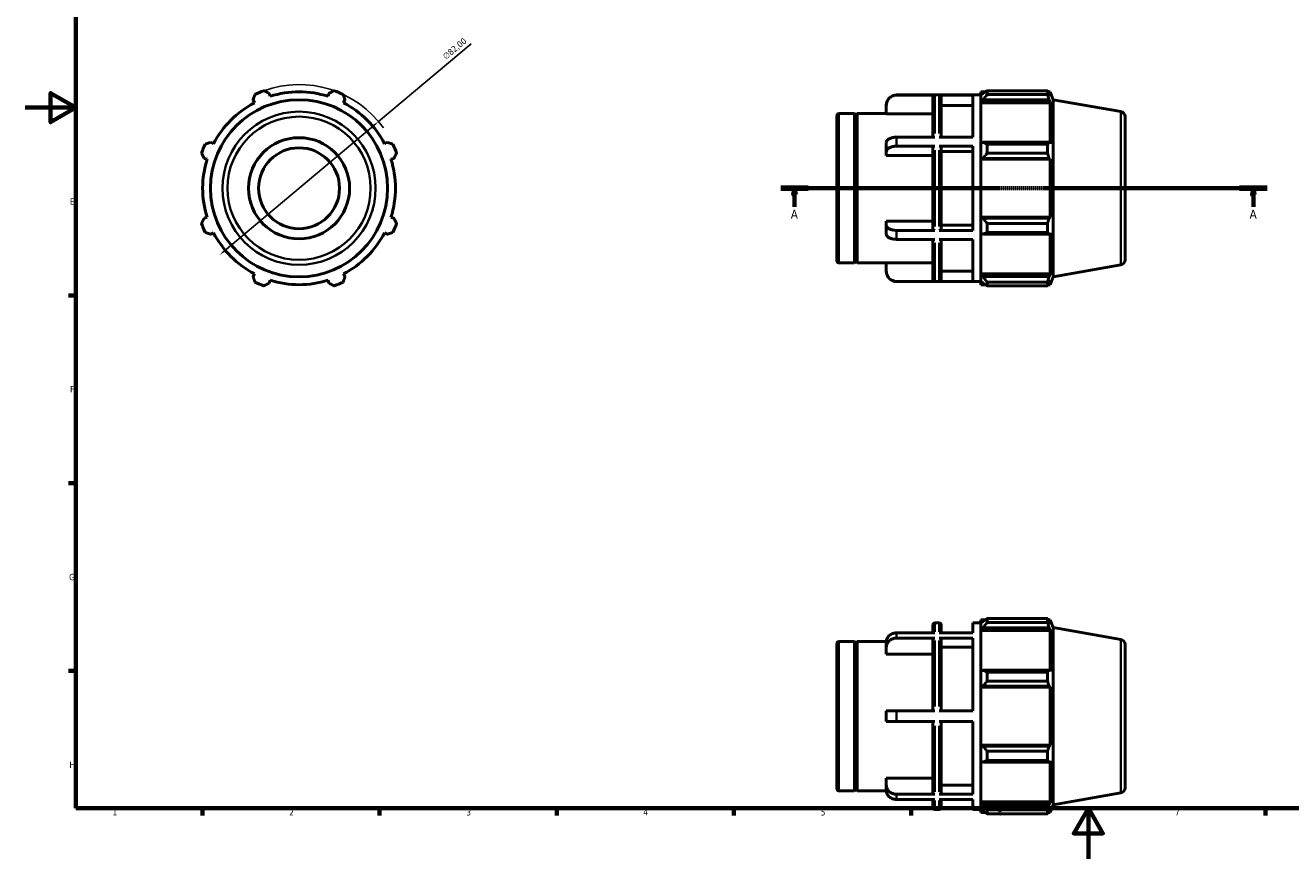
# Model space of a CAD drawing. Header units: millimetres. Extents: x 0 to 931, y 0 to 642.
# Tile 1 of 4: x 0 to 501, y 0 to 330. Entities that reach past the tile are written whole.
import ezdxf

# ---------------------------------------------------------------- set-up
doc = ezdxf.new("R2010")
doc.units = ezdxf.units.MM
doc.linetypes.add('CHAIN', pattern=[0.7087, 0.4724, -0.0591, 0.1181, -0.0591])
for name, color, linetype, lineweight in [('Border (ISO)', 7, 'Continuous', 70), ('Dimension (ISO)', 7, 'Continuous', 25), ('Section Line (ISO)', 7, 'CHAIN', 70), ('Visible (ISO)', 7, 'Continuous', 50), ('Visible Narrow (ISO)', 7, 'Continuous', 35)]:
    doc.layers.add(name, color=color, linetype=linetype, lineweight=lineweight)
doc.styles.add('Label Text (ISO)', font='tahoma.ttf')
doc.styles.add('Note Text (ISO)', font='tahoma.ttf')
doc.dimstyles.new('Default (ISO)', dxfattribs={"dimtxt": 2.5, "dimasz": 2.5, "dimexe": 3.175, "dimexo": 0, "dimgap": 0.762, "dimtad": 1, "dimrnd": 1e-08, "dimzin": 0, "dimtxsty": 'Note Text (ISO)', "dimcen": 0.09, "dimdle": 10, "dimclrd": 256, "dimclre": 256, "dimclrt": 232, "dimazin": 0, "dimtfac": 1.40208, "dimtmove": 0, "dimatfit": 3, "dimfxl": 1, "dimtolj": 1, "dimtzin": 0, "dimlwd": -1, "dimlwe": -1, "dimarcsym": 0})

# ---------------------------------------------------------------- blocks, each defined once
blk = doc.blocks.new('Borders Default Border')
at = {"layer": 'Border (ISO)'}
for p, q in [((20, 222.75), (17.1, 222.75)), ((20, 148.5), (17.1, 148.5)), ((20, 74.25), (17.1, 74.25)), ((70.08, 20), (70.08, 17.1)), ((140.17, 20), (140.17, 17.1)), ((210.25, 20), (210.25, 17.1)), ((280.33, 20), (280.33, 17.1)), ((350.42, 20), (350.42, 17.1)), ((490.58, 20), (490.58, 17.1))]:
    blk.add_line(p, q, dxfattribs=at)
at = {"layer": 'Border (ISO)', "flags": 128}
for points in [[(20, 20), (20, 574), (821, 574), (821, 20), (20, 20)], [(0, 297), (20, 297), (10, 302.77), (10, 291.23), (20, 297)], [(420.5, 0), (420.5, 20), (414.73, 10), (426.27, 10), (420.5, 20)]]:
    blk.add_lwpolyline(points, dxfattribs=at)
at = {"layer": 'Border (ISO)', "color": 232, "true_color": 0xca0064, "char_height": 2.5, "attachment_point": 7, "style": 'Note Text (ISO)'}
for s, insert in [('E', (17.64, 258.63)), ('F', (17.7, 184.38)), ('G', (17.31, 110.08)), ('H', (17.44, 35.88)), ('1', (34.48, 17.1)), ('2', (104.37, 17.1)), ('3', (174.43, 17.05)), ('4', (244.42, 17.1)), ('5', (314.64, 17.05)), ('6', (384.66, 17.05)), ('7', (454.77, 17.1))]:
    blk.add_mtext(s, dxfattribs=dict(at, insert=insert))
blk = doc.blocks.new('2dTransSection0')
at = {"layer": 'Section Line (ISO)', "linetype": 'CHAIN'}
blk.add_line((298.83, 265.11), (491.23, 265.11), dxfattribs=at)
at = {"layer": 'Section Line (ISO)', "linetype": 'Continuous', "lineweight": 140}
for p, q in [((298.83, 265.11), (309.73, 265.11)), ((480.33, 265.11), (491.23, 265.11))]:
    blk.add_line(p, q, dxfattribs=at)
at = {"layer": 'Section Line (ISO)', "linetype": 'Continuous'}
for p, q in [((304.28, 265.11), (303.78, 262.61)), ((303.78, 262.61), (304.78, 262.61)), ((304.28, 262.61), (304.28, 265.11)), ((304.78, 262.61), (304.28, 265.11)), ((304.28, 257.71), (304.28, 262.61)), ((485.78, 265.11), (485.28, 262.61)), ((485.28, 262.61), (486.28, 262.61)), ((485.78, 262.61), (485.78, 265.11)), ((486.28, 262.61), (485.78, 265.11)), ((485.78, 257.71), (485.78, 262.61))]:
    blk.add_line(p, q, dxfattribs=at)
at = {"layer": 'Section Line (ISO)', "linetype": 'Continuous', "flags": 128}
for points in [[(304.78, 262.61), (304.28, 265.11), (303.78, 262.61), (304.78, 262.61)], [(486.28, 262.61), (485.78, 265.11), (485.28, 262.61), (486.28, 262.61)]]:
    blk.add_lwpolyline(points, dxfattribs=at)
at = {"layer": 'Section Line (ISO)'}
for points in [[(304.78, 262.61), (304.28, 265.11), (303.78, 262.61), (304.78, 262.61)], [(486.28, 262.61), (485.78, 265.11), (485.28, 262.61), (486.28, 262.61)]]:
    blk.add_solid(points, dxfattribs=at)
at = {"layer": 'Section Line (ISO)', "char_height": 3.5, "attachment_point": 7, "style": 'Label Text (ISO)'}
for insert in [(302.79, 253.11), (484.29, 253.11)]:
    blk.add_mtext('A', dxfattribs=dict(at, insert=insert))
blk = doc.blocks.new('*D7')
at = {"layer": 'Defpoints', "color": 0, "transparency": 16777216}
for p in [(139.68, 291.47), (76.88, 238.74)]:
    blk.add_point(p, dxfattribs=at)
at = {"layer": 'Dimension (ISO)', "transparency": 16777216}
for p, q in [((139.68, 291.47), (176.35, 322.27)), ((78.8, 240.35), (137.77, 289.86))]:
    blk.add_line(p, q, dxfattribs=at)
blk.add_arc((108.28, 265.11), 41, 35.5833, 109.792, dxfattribs=at)
for points in [[(137.5, 290.18), (138.03, 289.55), (139.68, 291.47)], [(78.53, 240.67), (79.07, 240.03), (76.88, 238.74)]]:
    blk.add_solid(points, dxfattribs=at)
at = {"layer": 'Dimension (ISO)', "color": 232, "true_color": 0xca0064, "transparency": 16777216, "insert": (164.8, 317.76), "char_height": 2.5, "attachment_point": 1, "rotation": 40.0203, "style": 'Note Text (ISO)'}
blk.add_mtext('\\A1;∅82,00', dxfattribs=at)

msp = doc.modelspace()

# ---------------------------------------------------------------- linework, layer by layer
at = {"layer": 'Visible (ISO)'}
for p, q in [((96.815, 301.472), (96.446, 302.645)), ((120.117, 302.645), (119.747, 301.472)), ((344.674, 302.007), (378.031, 302.007)), ((359.831, 301.95), (344.674, 301.95)), ((359.031, 285.303), (359.031, 301.148)), ((374.774, 301.95), (361.488, 301.95)), ((362.288, 301.148), (362.288, 285.303)), ((374.774, 285.303), (374.774, 301.95)), ((378.031, 303.237), (378.031, 301.863)), ((378.031, 303.237), (379.777, 303.237)), ((378.851, 302.645), (378.031, 301.863)), ((378.031, 299.292), (378.031, 301.863)), ((380.491, 303.685), (380.491, 302.202)), ((380.491, 303.685), (404.357, 303.685)), ((404.357, 302.202), (380.491, 302.202)), ((404.357, 302.202), (404.357, 303.685)), ((404.617, 303.237), (405.401, 303.237)), ((405.401, 301.472), (404.954, 302.645)), ((406.531, 300.132), (405.401, 303.237)), ((405.401, 301.472), (405.401, 303.237)), ((90.107, 300.019), (90.675, 298.928)), ((125.888, 298.928), (126.456, 300.019)), ((340.574, 297.842), (340.574, 297.907)), ((340.574, 294.555), (340.574, 297.842)), ((374.774, 297.842), (362.288, 297.842)), ((378.031, 299.292), (378.851, 300.019)), ((378.031, 298.928), (378.031, 299.292)), ((378.031, 298.928), (378.031, 282.902)), ((378.031, 298.928), (405.401, 298.928)), ((378.851, 300.019), (404.954, 300.019)), ((404.954, 300.019), (405.401, 298.928)), ((405.401, 282.713), (405.401, 298.928)), ((406.531, 230.081), (406.531, 300.132)), ((433.379, 295.398), (406.531, 300.132)), ((321.031, 236.387), (321.031, 293.827)), ((321.831, 294.627), (328.031, 294.627)), ((328.031, 235.587), (328.031, 294.627)), ((328.531, 294.127), (328.031, 294.627)), ((328.531, 294.127), (329.031, 294.627)), ((328.531, 236.087), (328.531, 294.127)), ((329.031, 235.587), (329.031, 294.627)), ((329.031, 294.627), (340.574, 294.627)), ((359.031, 294.555), (340.574, 294.555)), ((435.031, 293.428), (435.031, 236.785)), ((74.46, 282.713), (73.369, 283.281)), ((143.194, 283.281), (142.103, 282.713)), ((340.574, 279.699), (340.574, 283.25)), ((359.831, 285.303), (344.674, 285.303)), ((359.831, 281.753), (344.674, 281.753)), ((359.031, 248.861), (359.031, 281.352)), ((374.774, 285.303), (361.488, 285.303)), ((374.774, 281.753), (361.488, 281.753)), ((362.288, 281.352), (362.288, 248.861)), ((374.774, 248.46), (374.774, 281.753)), ((378.851, 283.281), (378.031, 282.902)), ((378.031, 276.696), (378.031, 282.902)), ((404.954, 283.281), (378.851, 283.281)), ((380.491, 282.569), (380.491, 278.989)), ((380.491, 282.569), (404.357, 282.569)), ((404.357, 278.989), (404.357, 282.569)), ((405.401, 282.713), (404.954, 283.281)), ((70.743, 276.942), (71.916, 276.572)), ((144.647, 276.572), (145.82, 276.942)), ((340.574, 278.056), (340.574, 279.699)), ((359.031, 278.056), (340.574, 278.056)), ((374.774, 279.699), (362.288, 279.699)), ((378.031, 276.696), (378.851, 276.942)), ((378.031, 276.572), (378.031, 276.696)), ((378.031, 276.572), (378.031, 253.641)), ((378.031, 276.572), (405.401, 276.572)), ((378.851, 276.942), (404.954, 276.942)), ((404.357, 278.989), (380.491, 278.989)), ((404.954, 276.942), (405.401, 276.572)), ((405.401, 253.641), (405.401, 276.572)), ((71.916, 253.641), (70.743, 253.271)), ((145.82, 253.271), (144.647, 253.641)), ((340.574, 250.514), (340.574, 252.158)), ((340.574, 252.158), (359.031, 252.158)), ((340.574, 246.963), (340.574, 250.514)), ((362.288, 250.514), (374.774, 250.514)), ((378.031, 253.517), (378.031, 253.641)), ((378.031, 253.641), (405.401, 253.641)), ((378.851, 253.271), (378.031, 253.517)), ((378.031, 247.311), (378.031, 253.517)), ((404.954, 253.271), (378.851, 253.271)), ((380.491, 251.224), (380.491, 247.644)), ((380.491, 251.224), (404.357, 251.224)), ((404.357, 247.644), (404.357, 251.224)), ((405.401, 253.641), (404.954, 253.271)), ((73.369, 246.932), (74.46, 247.5)), ((142.103, 247.5), (143.194, 246.932)), ((359.831, 248.46), (344.674, 248.46)), ((374.774, 248.46), (361.488, 248.46)), ((378.031, 247.311), (378.851, 246.932)), ((378.031, 247.311), (378.031, 231.285)), ((378.851, 246.932), (404.954, 246.932)), ((404.357, 247.644), (380.491, 247.644)), ((404.954, 246.932), (405.401, 247.5)), ((405.401, 231.285), (405.401, 247.5)), ((359.831, 244.91), (344.674, 244.91)), ((359.031, 229.065), (359.031, 244.91)), ((374.774, 244.91), (361.488, 244.91)), ((362.288, 244.91), (362.288, 229.065)), ((374.774, 228.264), (374.774, 244.91)), ((321.831, 235.587), (328.031, 235.587)), ((328.531, 236.087), (328.031, 235.587)), ((328.531, 236.087), (329.031, 235.587)), ((329.031, 235.587), (340.574, 235.587)), ((340.574, 232.371), (340.574, 235.658)), ((340.574, 235.658), (359.031, 235.658)), ((90.675, 231.285), (90.107, 230.194)), ((126.456, 230.194), (125.888, 231.285)), ((340.574, 232.307), (340.574, 232.371)), ((362.288, 232.371), (374.774, 232.371)), ((378.031, 230.921), (378.031, 231.285)), ((378.031, 231.285), (405.401, 231.285)), ((378.031, 228.35), (378.031, 230.921)), ((378.851, 230.194), (378.031, 230.921)), ((405.401, 231.285), (404.954, 230.194)), ((433.379, 234.815), (406.531, 230.081)), ((96.446, 227.568), (96.815, 228.741)), ((119.747, 228.741), (120.117, 227.568)), ((359.831, 228.264), (344.674, 228.264)), ((344.674, 228.207), (378.031, 228.207)), ((374.774, 228.264), (361.488, 228.264)), ((378.031, 228.35), (378.851, 227.568)), ((378.031, 228.35), (378.031, 226.977)), ((378.031, 226.977), (379.777, 226.977)), ((404.954, 230.194), (378.851, 230.194)), ((380.491, 228.011), (380.491, 226.528)), ((380.491, 228.011), (404.357, 228.011)), ((404.357, 226.528), (380.491, 226.528)), ((404.357, 226.528), (404.357, 228.011)), ((404.617, 226.977), (405.401, 226.977)), ((404.954, 227.568), (405.401, 228.741)), ((406.531, 230.081), (405.401, 226.977)), ((405.401, 226.977), (405.401, 228.741)), ((359.031, 89.282), (359.031, 92.45)), ((359.831, 93.25), (361.488, 93.25)), ((362.288, 92.45), (362.288, 89.282)), ((374.774, 89.282), (374.774, 93.25)), ((374.774, 93.25), (378.031, 93.25)), ((378.031, 94.48), (378.031, 93.106)), ((378.031, 94.48), (379.777, 94.48)), ((378.851, 93.888), (378.031, 93.106)), ((378.031, 90.535), (378.031, 93.106)), ((378.031, 90.535), (378.851, 91.262)), ((378.031, 90.171), (378.031, 90.535)), ((378.031, 90.171), (378.031, 74.145)), ((378.031, 90.171), (405.401, 90.171)), ((378.851, 91.262), (404.954, 91.262)), ((380.491, 94.928), (380.491, 93.445)), ((380.491, 94.928), (404.357, 94.928)), ((404.357, 93.445), (380.491, 93.445)), ((404.357, 93.445), (404.357, 94.928)), ((404.617, 94.48), (405.401, 94.48)), ((405.401, 92.715), (404.954, 93.888)), ((404.954, 91.262), (405.401, 90.171)), ((406.531, 91.375), (405.401, 94.48)), ((405.401, 92.715), (405.401, 94.48)), ((405.401, 73.956), (405.401, 90.171)), ((406.531, 21.324), (406.531, 91.375)), ((433.379, 86.641), (406.531, 91.375)), ((321.831, 85.87), (328.031, 85.87)), ((328.031, 26.83), (328.031, 85.87)), ((328.531, 85.37), (328.031, 85.87)), ((328.531, 85.37), (329.031, 85.87)), ((328.531, 27.33), (328.531, 85.37)), ((329.031, 26.83), (329.031, 85.87)), ((329.031, 85.87), (340.577, 85.87)), ((340.574, 83.675), (340.574, 85.725)), ((359.831, 89.282), (344.674, 89.282)), ((359.831, 87.232), (344.674, 87.232)), ((359.031, 58.4), (359.031, 86.538)), ((374.774, 89.282), (361.488, 89.282)), ((374.774, 87.232), (361.488, 87.232)), ((362.288, 86.538), (362.288, 58.4)), ((374.774, 58.4), (374.774, 87.232)), ((321.031, 27.63), (321.031, 85.07)), ((340.574, 80.828), (340.574, 83.675)), ((359.031, 80.828), (340.574, 80.828)), ((374.774, 83.675), (362.288, 83.675)), ((435.031, 84.671), (435.031, 28.028)), ((378.851, 74.524), (378.031, 74.145)), ((378.031, 67.939), (378.031, 74.145)), ((404.954, 74.524), (378.851, 74.524)), ((380.491, 73.812), (380.491, 70.232)), ((380.491, 73.812), (404.357, 73.812)), ((404.357, 70.232), (380.491, 70.232)), ((404.357, 70.232), (404.357, 73.812)), ((405.401, 73.956), (404.954, 74.524)), ((378.031, 67.939), (378.851, 68.185)), ((378.031, 67.816), (378.031, 67.939)), ((378.031, 67.816), (378.031, 44.884)), ((378.031, 67.816), (405.401, 67.816)), ((378.851, 68.185), (404.954, 68.185)), ((404.954, 68.185), (405.401, 67.816)), ((405.401, 44.884), (405.401, 67.816)), ((340.574, 54.3), (340.574, 58.4)), ((359.831, 58.4), (344.674, 58.4)), ((361.488, 58.4), (374.774, 58.4)), ((359.831, 54.3), (344.674, 54.3)), ((359.031, 26.162), (359.031, 54.3)), ((374.774, 54.3), (361.488, 54.3)), ((362.288, 54.3), (362.288, 26.162)), ((374.774, 25.468), (374.774, 54.3)), ((378.031, 44.76), (378.031, 44.884)), ((378.031, 44.884), (405.401, 44.884)), ((378.031, 38.554), (378.031, 44.76)), ((378.851, 44.514), (378.031, 44.76)), ((404.954, 44.514), (378.851, 44.514)), ((380.491, 42.467), (380.491, 38.887)), ((380.491, 42.467), (404.357, 42.467)), ((404.357, 38.887), (404.357, 42.467)), ((405.401, 44.884), (404.954, 44.514)), ((378.031, 38.554), (378.031, 22.528)), ((378.031, 38.554), (378.851, 38.175)), ((378.851, 38.175), (404.954, 38.175)), ((404.357, 38.887), (380.491, 38.887)), ((404.954, 38.175), (405.401, 38.743)), ((405.401, 22.528), (405.401, 38.743)), ((340.574, 29.025), (340.574, 31.871)), ((340.574, 31.871), (359.031, 31.871)), ((321.831, 26.83), (328.031, 26.83)), ((328.531, 27.33), (328.031, 26.83)), ((328.531, 27.33), (329.031, 26.83)), ((329.031, 26.83), (340.577, 26.83)), ((340.574, 26.975), (340.574, 29.025)), ((359.831, 25.468), (344.674, 25.468)), ((374.774, 25.468), (361.488, 25.468)), ((362.288, 29.025), (374.774, 29.025)), ((433.379, 26.058), (406.531, 21.324)), ((359.831, 23.418), (344.674, 23.418)), ((359.031, 20.25), (359.031, 23.418)), ((374.774, 23.418), (361.488, 23.418)), ((362.288, 23.418), (362.288, 20.25)), ((374.774, 19.45), (374.774, 23.418)), ((378.031, 22.164), (378.031, 22.528)), ((378.031, 22.528), (405.401, 22.528)), ((378.031, 19.593), (378.031, 22.164)), ((378.851, 21.437), (378.031, 22.164)), ((404.954, 21.437), (378.851, 21.437)), ((405.401, 22.528), (404.954, 21.437)), ((406.531, 21.324), (405.401, 18.22)), ((359.831, 19.45), (361.488, 19.45)), ((374.774, 19.45), (378.031, 19.45)), ((378.031, 19.593), (378.031, 18.22)), ((378.031, 19.593), (378.851, 18.811)), ((378.031, 18.22), (379.777, 18.22)), ((380.491, 19.254), (380.491, 17.772)), ((380.491, 19.254), (404.357, 19.254)), ((404.357, 17.772), (380.491, 17.772)), ((404.357, 17.772), (404.357, 19.254)), ((404.617, 18.22), (405.401, 18.22)), ((404.954, 18.811), (405.401, 19.984)), ((405.401, 18.22), (405.401, 19.984))]:
    msp.add_line(p, q, dxfattribs=at)
for radius in [35.025, 20, 16]:
    msp.add_circle((108.281, 265.107), radius, dxfattribs=at)
for centre, radius, start, end in [((108.281, 265.107), 41, 109.79198, 115.20802), ((108.281, 265.107), 38.13, 72.5, 107.5), ((108.281, 265.107), 41, 64.79198, 70.20802), ((344.674, 297.907), 4.1, 90, 180), ((108.281, 265.107), 38.13, 117.5, 152.5), ((108.281, 265.107), 38.13, 27.5, 62.5), ((433.031, 293.428), 2, 0, 80), ((321.831, 293.827), 0.8, 90, 180), ((108.281, 265.107), 41, 154.79198, 160.20802), ((108.281, 265.107), 41, 19.79198, 25.20802), ((108.281, 265.107), 38.13, 162.5, 197.5), ((108.281, 265.107), 38.13, 342.5, 17.5), ((108.281, 265.107), 41, 199.79198, 205.20802), ((108.281, 265.107), 41, 334.79198, 340.20802), ((108.281, 265.107), 38.13, 207.5, 242.5), ((108.281, 265.107), 38.13, 297.5, 332.5), ((321.831, 236.387), 0.8, 180, 270), ((433.031, 236.785), 2, 280, 0), ((344.674, 232.307), 4.1, 180, 270), ((108.281, 265.107), 41, 244.79198, 250.20802), ((108.281, 265.107), 38.13, 252.5, 287.5), ((108.281, 265.107), 41, 289.79198, 295.20802), ((359.831, 92.45), 0.8, 90, 180), ((361.488, 92.45), 0.8, 0, 90), ((321.831, 85.07), 0.8, 90, 180), ((433.031, 84.671), 2, 0, 80), ((321.831, 27.63), 0.8, 180, 270), ((433.031, 28.028), 2, 280, 0), ((359.831, 20.25), 0.8, 180, 270), ((361.488, 20.25), 0.8, 270, 0)]:
    msp.add_arc(centre, radius, start, end, dxfattribs=at)
for points, weights in [([(90.107, 300.019), (90.456, 301.088), (90.819, 302.202)], [1.00256521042, 1.00169072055, 1]), ([(94.398, 303.685), (95.443, 303.154), (96.446, 302.645)], [1, 1.00169072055, 1.00256521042]), ([(120.117, 302.645), (121.12, 303.154), (122.164, 303.685)], [1.00256521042, 1.00169072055, 1]), ([(125.743, 302.202), (126.107, 301.088), (126.456, 300.019)], [1, 1.00169072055, 1.00256521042]), ([(380.491, 303.685), (379.638, 303.154), (378.851, 302.645)], [1.012350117, 1.00892977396, 1.0047001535]), ([(378.851, 300.019), (379.638, 301.088), (380.491, 302.202)], [1.0047001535, 1.00892977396, 1.012350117]), ([(404.357, 303.685), (404.667, 303.154), (404.954, 302.645)], [1, 1.00169072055, 1.00256521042]), ([(404.954, 300.019), (404.667, 301.088), (404.357, 302.202)], [1.00256521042, 1.00169072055, 1]), ([(71.186, 282.569), (72.299, 282.932), (73.369, 283.281)], [1, 1.00169072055, 1.00256521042]), ([(143.194, 283.281), (144.263, 282.932), (145.377, 282.569)], [1.00256521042, 1.00169072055, 1]), ([(380.491, 282.569), (379.638, 282.932), (378.851, 283.281)], [1.012350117, 1.00892977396, 1.0047001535]), ([(404.357, 282.569), (404.667, 282.932), (404.954, 283.281)], [1, 1.00169072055, 1.00256521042]), ([(70.743, 276.942), (70.234, 277.945), (69.703, 278.989)], [1.00256521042, 1.00169072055, 1]), ([(146.859, 278.989), (146.329, 277.945), (145.82, 276.942)], [1, 1.00169072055, 1.00256521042]), ([(378.851, 276.942), (379.638, 277.945), (380.491, 278.989)], [1.0047001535, 1.00892977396, 1.012350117]), ([(404.954, 276.942), (404.667, 277.945), (404.357, 278.989)], [1.00256521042, 1.00169072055, 1]), ([(69.703, 251.224), (70.234, 252.268), (70.743, 253.271)], [1, 1.00169072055, 1.00256521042]), ([(145.82, 253.271), (146.329, 252.268), (146.859, 251.224)], [1.00256521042, 1.00169072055, 1]), ([(380.491, 251.224), (379.638, 252.268), (378.851, 253.271)], [1.012350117, 1.00892977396, 1.0047001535]), ([(404.357, 251.224), (404.667, 252.268), (404.954, 253.271)], [1, 1.00169072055, 1.00256521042]), ([(73.369, 246.932), (72.299, 247.281), (71.186, 247.644)], [1.00256521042, 1.00169072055, 1]), ([(145.377, 247.644), (144.263, 247.281), (143.194, 246.932)], [1, 1.00169072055, 1.00256521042]), ([(378.851, 246.932), (379.638, 247.281), (380.491, 247.644)], [1.0047001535, 1.00892977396, 1.012350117]), ([(404.954, 246.932), (404.667, 247.281), (404.357, 247.644)], [1.00256521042, 1.00169072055, 1]), ([(90.819, 228.011), (90.456, 229.125), (90.107, 230.194)], [1, 1.00169072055, 1.00256521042]), ([(96.446, 227.568), (95.443, 227.059), (94.398, 226.528)], [1.00256521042, 1.00169072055, 1]), ([(122.164, 226.528), (121.12, 227.059), (120.117, 227.568)], [1, 1.00169072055, 1.00256521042]), ([(126.456, 230.194), (126.107, 229.125), (125.743, 228.011)], [1.00256521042, 1.00169072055, 1]), ([(380.491, 228.011), (379.638, 229.125), (378.851, 230.194)], [1.012350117, 1.00892977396, 1.0047001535]), ([(378.851, 227.568), (379.638, 227.059), (380.491, 226.528)], [1.0047001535, 1.00892977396, 1.012350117]), ([(404.357, 228.011), (404.667, 229.125), (404.954, 230.194)], [1, 1.00169072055, 1.00256521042]), ([(404.954, 227.568), (404.667, 227.059), (404.357, 226.528)], [1.00256521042, 1.00169072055, 1]), ([(380.491, 94.928), (379.638, 94.397), (378.851, 93.888)], [1.012350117, 1.00892977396, 1.0047001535]), ([(378.851, 91.262), (379.638, 92.331), (380.491, 93.445)], [1.0047001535, 1.00892977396, 1.012350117]), ([(404.357, 94.928), (404.667, 94.397), (404.954, 93.888)], [1, 1.00169072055, 1.00256521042]), ([(404.954, 91.262), (404.667, 92.331), (404.357, 93.445)], [1.00256521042, 1.00169072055, 1]), ([(380.491, 73.812), (379.638, 74.175), (378.851, 74.524)], [1.012350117, 1.00892977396, 1.0047001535]), ([(378.851, 68.185), (379.638, 69.188), (380.491, 70.232)], [1.0047001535, 1.00892977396, 1.012350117]), ([(404.357, 73.812), (404.667, 74.175), (404.954, 74.524)], [1, 1.00169072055, 1.00256521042]), ([(404.954, 68.185), (404.667, 69.188), (404.357, 70.232)], [1.00256521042, 1.00169072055, 1]), ([(380.491, 42.467), (379.638, 43.511), (378.851, 44.514)], [1.012350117, 1.00892977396, 1.0047001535]), ([(404.357, 42.467), (404.667, 43.511), (404.954, 44.514)], [1, 1.00169072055, 1.00256521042]), ([(378.851, 38.175), (379.638, 38.524), (380.491, 38.887)], [1.0047001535, 1.00892977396, 1.012350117]), ([(404.954, 38.175), (404.667, 38.524), (404.357, 38.887)], [1.00256521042, 1.00169072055, 1]), ([(380.491, 19.254), (379.638, 20.368), (378.851, 21.437)], [1.012350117, 1.00892977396, 1.0047001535]), ([(404.357, 19.254), (404.667, 20.368), (404.954, 21.437)], [1, 1.00169072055, 1.00256521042]), ([(378.851, 18.811), (379.638, 18.302), (380.491, 17.772)], [1.0047001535, 1.00892977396, 1.012350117]), ([(404.954, 18.811), (404.667, 18.302), (404.357, 17.772)], [1.00256521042, 1.00169072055, 1])]:
    msp.add_rational_spline(points, weights, degree=2, dxfattribs=at)
for points, knots in [([(340.574, 297.842), (340.574, 298.096), (340.599, 298.373), (340.707, 298.916), (340.79, 299.181), (340.983, 299.649), (341.112, 299.896), (341.419, 300.355), (341.597, 300.569), (341.955, 300.927), (342.168, 301.105), (342.626, 301.411), (342.872, 301.54), (343.34, 301.734), (343.604, 301.817), (344.145, 301.925), (344.421, 301.95), (344.674, 301.95)], [-0.60773247, -0.60773247, -0.60773247, -0.60773247, -0.53164551, -0.53164551, -0.45555856, -0.45555856, -0.37955732, -0.37955732, -0.30355608, -0.30355608, -0.22763702, -0.22763702, -0.15171797, -0.15171797, -0.07585898, -0.07585898, 0, 0, 0, 0]), ([(359.031, 301.148), (359.031, 301.247), (359.054, 301.364), (359.13, 301.546), (359.196, 301.645), (359.336, 301.785), (359.434, 301.851), (359.616, 301.926), (359.733, 301.95), (359.831, 301.95)], [0.35572023, 0.35572023, 0.35572023, 0.35572023, 0.38540215, 0.38540215, 0.41505897, 0.41505897, 0.4446868, 0.4446868, 0.47429123, 0.47429123, 0.47429123, 0.47429123]), ([(361.488, 301.95), (361.587, 301.95), (361.703, 301.926), (361.886, 301.851), (361.984, 301.785), (362.124, 301.645), (362.19, 301.546), (362.265, 301.364), (362.288, 301.247), (362.288, 301.148)], [0, 0, 0, 0, 0.02960443, 0.02960443, 0.05923226, 0.05923226, 0.08888908, 0.08888908, 0.118571, 0.118571, 0.118571, 0.118571]), ([(344.674, 285.303), (344.421, 285.303), (344.145, 285.291), (343.604, 285.237), (343.34, 285.196), (342.872, 285.099), (342.626, 285.034), (342.168, 284.881), (341.955, 284.792), (341.597, 284.613), (341.419, 284.506), (341.112, 284.276), (340.983, 284.153), (340.79, 283.919), (340.707, 283.786), (340.599, 283.515), (340.574, 283.377), (340.574, 283.25)], [0, 0, 0, 0, 0.07585898, 0.07585898, 0.15171797, 0.15171797, 0.22763702, 0.22763702, 0.30355608, 0.30355608, 0.37955732, 0.37955732, 0.45555856, 0.45555856, 0.53164551, 0.53164551, 0.60773247, 0.60773247, 0.60773247, 0.60773247]), ([(340.574, 279.699), (340.574, 279.826), (340.599, 279.964), (340.707, 280.236), (340.79, 280.368), (340.983, 280.603), (341.112, 280.726), (341.419, 280.955), (341.597, 281.062), (341.955, 281.241), (342.168, 281.33), (342.626, 281.484), (342.872, 281.548), (343.34, 281.645), (343.604, 281.686), (344.145, 281.74), (344.421, 281.753), (344.674, 281.753)], [-0.60773247, -0.60773247, -0.60773247, -0.60773247, -0.53164551, -0.53164551, -0.45555856, -0.45555856, -0.37955732, -0.37955732, -0.30355608, -0.30355608, -0.22763702, -0.22763702, -0.15171797, -0.15171797, -0.07585898, -0.07585898, 0, 0, 0, 0]), ([(359.831, 281.753), (359.732, 281.753), (359.616, 281.741), (359.434, 281.703), (359.335, 281.67), (359.196, 281.6), (359.13, 281.551), (359.054, 281.46), (359.031, 281.401), (359.031, 281.352)], [0, 0, 0, 0, 0.02961626, 0.02961626, 0.05925595, 0.05925595, 0.08890093, 0.08890093, 0.118571, 0.118571, 0.118571, 0.118571]), ([(362.288, 281.352), (362.288, 281.402), (362.265, 281.46), (362.19, 281.551), (362.124, 281.6), (361.984, 281.67), (361.886, 281.703), (361.703, 281.741), (361.587, 281.753), (361.488, 281.753)], [-0.118571, -0.118571, -0.118571, -0.118571, -0.08888908, -0.08888908, -0.05923226, -0.05923226, -0.02960443, -0.02960443, 0, 0, 0, 0]), ([(344.674, 248.46), (344.421, 248.46), (344.145, 248.473), (343.604, 248.527), (343.34, 248.568), (342.872, 248.665), (342.626, 248.729), (342.168, 248.883), (341.955, 248.972), (341.597, 249.151), (341.419, 249.258), (341.112, 249.487), (340.983, 249.61), (340.79, 249.845), (340.707, 249.977), (340.599, 250.249), (340.574, 250.387), (340.574, 250.514)], [0, 0, 0, 0, 0.07585898, 0.07585898, 0.15171797, 0.15171797, 0.22763702, 0.22763702, 0.30355608, 0.30355608, 0.37955732, 0.37955732, 0.45555856, 0.45555856, 0.53164551, 0.53164551, 0.60773247, 0.60773247, 0.60773247, 0.60773247]), ([(340.574, 246.963), (340.574, 246.836), (340.599, 246.698), (340.707, 246.427), (340.79, 246.294), (340.983, 246.06), (341.112, 245.937), (341.419, 245.707), (341.597, 245.6), (341.955, 245.421), (342.168, 245.332), (342.626, 245.179), (342.872, 245.114), (343.34, 245.017), (343.604, 244.976), (344.145, 244.922), (344.421, 244.91), (344.674, 244.91)], [-0.60773247, -0.60773247, -0.60773247, -0.60773247, -0.53164551, -0.53164551, -0.45555856, -0.45555856, -0.37955732, -0.37955732, -0.30355608, -0.30355608, -0.22763702, -0.22763702, -0.15171797, -0.15171797, -0.07585898, -0.07585898, 0, 0, 0, 0]), ([(359.031, 248.861), (359.031, 248.812), (359.054, 248.753), (359.13, 248.662), (359.196, 248.613), (359.335, 248.543), (359.434, 248.51), (359.616, 248.472), (359.732, 248.46), (359.831, 248.46)], [-0.118571, -0.118571, -0.118571, -0.118571, -0.08890093, -0.08890093, -0.05925595, -0.05925595, -0.02961626, -0.02961626, 0, 0, 0, 0]), ([(361.488, 248.46), (361.587, 248.46), (361.703, 248.472), (361.886, 248.51), (361.984, 248.543), (362.124, 248.613), (362.19, 248.662), (362.265, 248.753), (362.288, 248.812), (362.288, 248.861)], [0, 0, 0, 0, 0.02960443, 0.02960443, 0.05923226, 0.05923226, 0.08888908, 0.08888908, 0.118571, 0.118571, 0.118571, 0.118571]), ([(344.674, 228.264), (344.421, 228.264), (344.145, 228.288), (343.604, 228.396), (343.34, 228.479), (342.872, 228.673), (342.626, 228.802), (342.168, 229.108), (341.955, 229.286), (341.597, 229.645), (341.419, 229.858), (341.112, 230.317), (340.983, 230.564), (340.79, 231.032), (340.707, 231.298), (340.599, 231.84), (340.574, 232.117), (340.574, 232.371)], [0, 0, 0, 0, 0.07585898, 0.07585898, 0.15171797, 0.15171797, 0.22763702, 0.22763702, 0.30355608, 0.30355608, 0.37955732, 0.37955732, 0.45555856, 0.45555856, 0.53164551, 0.53164551, 0.60773247, 0.60773247, 0.60773247, 0.60773247]), ([(359.031, 229.065), (359.031, 228.966), (359.054, 228.849), (359.13, 228.667), (359.196, 228.568), (359.335, 228.428), (359.434, 228.362), (359.616, 228.287), (359.732, 228.264), (359.831, 228.264)], [-0.118571, -0.118571, -0.118571, -0.118571, -0.08890093, -0.08890093, -0.05925595, -0.05925595, -0.02961626, -0.02961626, 0, 0, 0, 0]), ([(361.488, 228.264), (361.587, 228.264), (361.703, 228.287), (361.886, 228.362), (361.984, 228.428), (362.124, 228.568), (362.19, 228.667), (362.265, 228.849), (362.288, 228.966), (362.288, 229.065)], [0, 0, 0, 0, 0.02960443, 0.02960443, 0.05923226, 0.05923226, 0.08888908, 0.08888908, 0.118571, 0.118571, 0.118571, 0.118571]), ([(344.674, 89.282), (344.421, 89.282), (344.145, 89.26), (343.604, 89.167), (343.34, 89.095), (342.872, 88.927), (342.626, 88.816), (342.168, 88.55), (341.955, 88.396), (341.597, 88.086), (341.419, 87.901), (341.112, 87.503), (340.983, 87.29), (340.79, 86.884), (340.707, 86.654), (340.599, 86.184), (340.574, 85.944), (340.574, 85.725)], [0, 0, 0, 0, 0.07585898, 0.07585898, 0.15171797, 0.15171797, 0.22763702, 0.22763702, 0.30355608, 0.30355608, 0.37955732, 0.37955732, 0.45555856, 0.45555856, 0.53164551, 0.53164551, 0.60773247, 0.60773247, 0.60773247, 0.60773247]), ([(340.574, 83.675), (340.574, 83.894), (340.599, 84.134), (340.707, 84.604), (340.79, 84.834), (340.983, 85.24), (341.112, 85.453), (341.419, 85.851), (341.597, 86.036), (341.955, 86.346), (342.168, 86.5), (342.626, 86.766), (342.872, 86.877), (343.34, 87.045), (343.604, 87.117), (344.145, 87.21), (344.421, 87.232), (344.674, 87.232)], [-0.60773247, -0.60773247, -0.60773247, -0.60773247, -0.53164551, -0.53164551, -0.45555856, -0.45555856, -0.37955732, -0.37955732, -0.30355608, -0.30355608, -0.22763702, -0.22763702, -0.15171797, -0.15171797, -0.07585898, -0.07585898, 0, 0, 0, 0]), ([(359.831, 87.232), (359.733, 87.232), (359.616, 87.212), (359.434, 87.146), (359.336, 87.089), (359.196, 86.968), (359.13, 86.883), (359.054, 86.724), (359.031, 86.623), (359.031, 86.538)], [0, 0, 0, 0, 0.02960443, 0.02960443, 0.05923226, 0.05923226, 0.08888908, 0.08888908, 0.118571, 0.118571, 0.118571, 0.118571]), ([(362.288, 86.538), (362.288, 86.623), (362.265, 86.724), (362.19, 86.883), (362.124, 86.968), (361.984, 87.089), (361.886, 87.146), (361.703, 87.212), (361.587, 87.232), (361.488, 87.232)], [-0.118571, -0.118571, -0.118571, -0.118571, -0.08888908, -0.08888908, -0.05923226, -0.05923226, -0.02960443, -0.02960443, 0, 0, 0, 0]), ([(344.674, 58.4), (344.421, 58.4), (344.145, 58.4), (343.604, 58.4), (343.34, 58.4), (342.872, 58.4), (342.626, 58.4), (342.168, 58.4), (341.955, 58.4), (341.597, 58.4), (341.419, 58.4), (341.112, 58.4), (340.983, 58.4), (340.79, 58.4), (340.707, 58.4), (340.599, 58.4), (340.574, 58.4), (340.574, 58.4)], [0, 0, 0, 0, 0.07585898, 0.07585898, 0.15171797, 0.15171797, 0.22763702, 0.22763702, 0.30355608, 0.30355608, 0.37955732, 0.37955732, 0.45555856, 0.45555856, 0.53164551, 0.53164551, 0.60773247, 0.60773247, 0.60773247, 0.60773247]), ([(340.574, 54.3), (340.574, 54.3), (340.599, 54.3), (340.707, 54.3), (340.79, 54.3), (340.983, 54.3), (341.112, 54.3), (341.419, 54.3), (341.597, 54.3), (341.955, 54.3), (342.168, 54.3), (342.626, 54.3), (342.872, 54.3), (343.34, 54.3), (343.604, 54.3), (344.145, 54.3), (344.421, 54.3), (344.674, 54.3)], [-0.60773247, -0.60773247, -0.60773247, -0.60773247, -0.53164551, -0.53164551, -0.45555856, -0.45555856, -0.37955732, -0.37955732, -0.30355608, -0.30355608, -0.22763702, -0.22763702, -0.15171797, -0.15171797, -0.07585898, -0.07585898, 0, 0, 0, 0]), ([(344.674, 25.468), (344.421, 25.468), (344.145, 25.489), (343.604, 25.583), (343.34, 25.654), (342.872, 25.822), (342.626, 25.934), (342.168, 26.199), (341.955, 26.353), (341.597, 26.664), (341.419, 26.848), (341.112, 27.246), (340.983, 27.46), (340.79, 27.865), (340.707, 28.095), (340.599, 28.565), (340.574, 28.805), (340.574, 29.025)], [0, 0, 0, 0, 0.07585898, 0.07585898, 0.15171797, 0.15171797, 0.22763702, 0.22763702, 0.30355608, 0.30355608, 0.37955732, 0.37955732, 0.45555856, 0.45555856, 0.53164551, 0.53164551, 0.60773247, 0.60773247, 0.60773247, 0.60773247]), ([(340.574, 26.975), (340.574, 26.755), (340.599, 26.515), (340.707, 26.045), (340.79, 25.815), (340.983, 25.41), (341.112, 25.196), (341.419, 24.798), (341.597, 24.614), (341.955, 24.303), (342.168, 24.149), (342.626, 23.884), (342.872, 23.772), (343.34, 23.604), (343.604, 23.533), (344.145, 23.439), (344.421, 23.418), (344.674, 23.418)], [-0.60773247, -0.60773247, -0.60773247, -0.60773247, -0.53164551, -0.53164551, -0.45555856, -0.45555856, -0.37955732, -0.37955732, -0.30355608, -0.30355608, -0.22763702, -0.22763702, -0.15171797, -0.15171797, -0.07585898, -0.07585898, 0, 0, 0, 0]), ([(359.031, 26.162), (359.031, 26.076), (359.054, 25.975), (359.13, 25.817), (359.196, 25.731), (359.335, 25.61), (359.434, 25.553), (359.616, 25.488), (359.732, 25.468), (359.831, 25.468)], [-0.118571, -0.118571, -0.118571, -0.118571, -0.08890093, -0.08890093, -0.05925595, -0.05925595, -0.02961626, -0.02961626, 0, 0, 0, 0]), ([(361.488, 25.468), (361.587, 25.468), (361.703, 25.488), (361.886, 25.553), (361.984, 25.61), (362.124, 25.731), (362.19, 25.817), (362.265, 25.975), (362.288, 26.076), (362.288, 26.162)], [0, 0, 0, 0, 0.02960443, 0.02960443, 0.05923226, 0.05923226, 0.08888908, 0.08888908, 0.118571, 0.118571, 0.118571, 0.118571])]:
    msp.add_open_spline(points, degree=3, knots=knots, dxfattribs=at)
at = {"layer": 'Visible Narrow (ISO)'}
for p, q in [((344.674, 302.006), (344.674, 301.955)), ((359.831, 301.813), (359.831, 286.726)), ((361.488, 286.726), (361.488, 301.813)), ((321.831, 294.263), (321.831, 235.95)), ((433.379, 235.188), (433.379, 295.025)), ((344.674, 285.131), (344.674, 281.935)), ((359.831, 280.194), (359.831, 250.019)), ((361.488, 250.019), (361.488, 280.194)), ((344.674, 248.278), (344.674, 245.082)), ((359.831, 243.487), (359.831, 228.4)), ((361.488, 228.4), (361.488, 243.487)), ((344.674, 228.258), (344.674, 228.207)), ((359.831, 93.24), (359.831, 89.662)), ((361.488, 89.662), (361.488, 93.24)), ((321.831, 85.506), (321.831, 27.193)), ((344.674, 89.189), (344.674, 87.343)), ((359.831, 86.253), (359.831, 60.121)), ((361.488, 60.121), (361.488, 86.253)), ((433.379, 26.431), (433.379, 86.268)), ((344.674, 58.195), (344.674, 54.504)), ((359.831, 52.578), (359.831, 26.446)), ((361.488, 26.446), (361.488, 52.578)), ((344.674, 25.356), (344.674, 23.511)), ((359.831, 23.037), (359.831, 19.46)), ((361.488, 19.46), (361.488, 23.037))]:
    msp.add_line(p, q, dxfattribs=at)
for radius in [30.291, 28.322]:
    msp.add_circle((108.281, 265.107), radius, dxfattribs=at)

# ---------------------------------------------------------------- block references
msp.add_blockref('Borders Default Border', (0, 0))
at = {"layer": 'Section Line (ISO)'}
msp.add_blockref('2dTransSection0', (0, 0), dxfattribs=at)

# ---------------------------------------------------------------- dimensions: what is measured, and where the dimension line sits
at = {"layer": 'Dimension (ISO)'}
dim = msp.add_diameter_dim_2p(p1=(76.883, 238.741), p2=(139.68, 291.472), dimstyle='Default (ISO)', override={"dimdec": 2, "dimlfac": 1, "dimtp": 0, "dimtm": 0, "dimtdec": 2, "dimatfit": 2}, dxfattribs=at)
dim.commit()
dim.dimension.update_dxf_attribs({"geometry": '*D7', "text_midpoint": (171.563, 318.244), "dimtype": 163})

doc.saveas('drawing.dxf')
